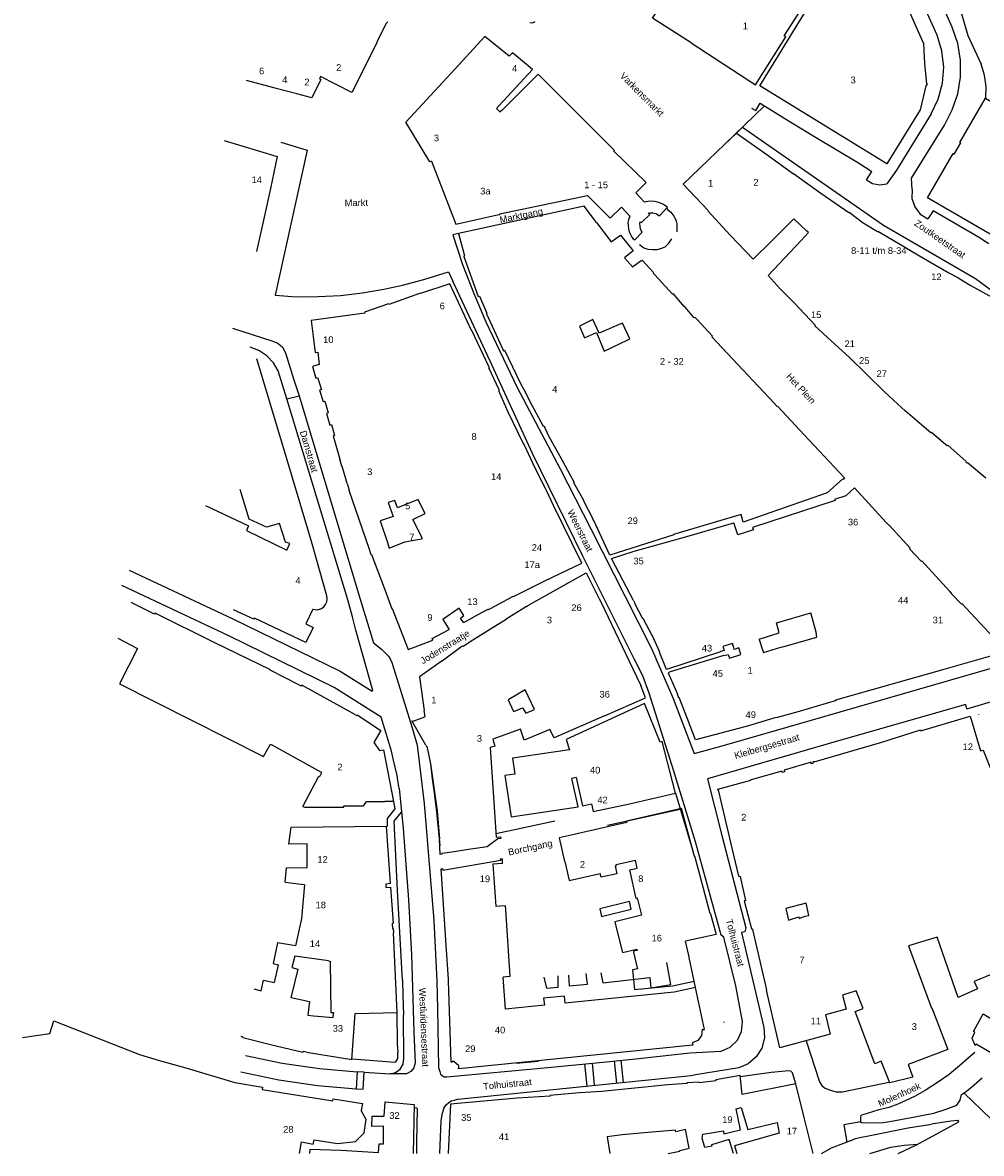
# Model space of a CAD drawing. Extents: x 158343 to 162498, y 431347 to 434500.
# Tile 1 of 248: x 158375 to 158590, y 433000 to 433254. Entities that reach past the tile are written whole.
import ezdxf

# ---------------------------------------------------------------- set-up
doc = ezdxf.new("R2010")
doc.units = 0
doc.header["$LTSCALE"] = 10
doc.header["$MEASUREMENT"] = 0
for name, color, linetype in [('44_plafonds', 8, 'CONTINUOUS'), ('47_binneninrichting', 8, 'CONTINUOUS'), ('HUISNUM', 7, 'CONTINUOUS'), ('STRNM', 7, 'CONTINUOUS')]:
    doc.layers.add(name, color=color, linetype=linetype)
doc.styles.add('Style-STANDARD', font='arial.ttf')

msp = doc.modelspace()

# ---------------------------------------------------------------- linework, layer by layer
at = {"layer": '44_plafonds', "flags": 128}
for points in [[(158525.05, 433249.89), (158516.33, 433255.46), (158521.18, 433262.75), (158521.24, 433262.71), (158523.13, 433265.59), (158523.06, 433265.63), (158543.62, 433298.13), (158552.01, 433292.75), (158549.91, 433289.47), (158550.33, 433289.21)], [(158561.45, 433274.38), (158565.51, 433276.27), (158577.3, 433249.72), (158577.55, 433245.22), (158577.99, 433240.67), (158578.14, 433240.56), (158577.85, 433240.22), (158576.52, 433234.82), (158569.04, 433222.67), (158540.52, 433240.24), (158550.93, 433257.18), (158550.27, 433257.62), (158556.8, 433267.71)], [(158525.05, 433249.89), (158539.5, 433240.47), (158546.33, 433251.23), (158545.96, 433251.47), (158556.55, 433267.87)], [(158456.78, 433254.6), (158456.64, 433254.33), (158456.55, 433254.36), (158454.39, 433250.12), (158454.44, 433250.08), (158448.73, 433238.71), (158441.71, 433242.35), (158441.45, 433241.81), (158441.78, 433241.61), (158439.79, 433237.53), (158436.36, 433238.44), (158436.36, 433238.48)], [(158481.85, 433235.77), (158489.36, 433243.86), (158484.89, 433247.66), (158484.14, 433246.89), (158478.68, 433251.32), (158471.06, 433243.08)], [(158466.66, 433223.27), (158466.27, 433223.12), (158460.88, 433232.06), (158471.06, 433243.08)], [(158466.66, 433223.27), (158472.15, 433209.09), (158481.13, 433211.14), (158482.06, 433211.3), (158482.04, 433211.41), (158501.75, 433215.52), (158506.86, 433210.42), (158509.36, 433212.91), (158511.24, 433210.86), (158510.99, 433210.08), (158510.85, 433209.46), (158510.89, 433208.8), (158510.98, 433208.04), (158511.14, 433207.35), (158511.4, 433206.78), (158511.71, 433206.17), (158512.03, 433205.78), (158512.4, 433205.6), (158514.07, 433207.31), (158513.83, 433207.69), (158513.65, 433208.07), (158513.55, 433208.55), (158513.54, 433209.35), (158513.61, 433209.65), (158513.9, 433209.43), (158515.73, 433211.29), (158515.41, 433211.55), (158515.73, 433211.64), (158516.04, 433211.65), (158516.43, 433211.63), (158517.08, 433211.49), (158517.29, 433211.4), (158517.59, 433211.22), (158517.96, 433210.98), (158519.72, 433212.88), (158519.16, 433213.3), (158518.67, 433213.61), (158518.17, 433213.85), (158517.5, 433214.06), (158516.88, 433214.22), (158515.75, 433214.24), (158515.34, 433214.22), (158514.56, 433214.02), (158512.63, 433216.15), (158514.92, 433218.43), (158507.64, 433225.53), (158507.75, 433225.71), (158490.62, 433242.83), (158482.6, 433234.84), (158482.22, 433234.53)], [(158425, 433241.51), (158431.44, 433239.79)], [(158431.44, 433239.79), (158436.36, 433238.48)], [(158481.85, 433235.77), (158481.26, 433235.14)], [(158481.26, 433235.14), (158482.06, 433234.4)], [(158532.66, 433227.1), (158541.57, 433235.69)], [(158603.82, 433230.14), (158597.45, 433219.16), (158602.68, 433216.13), (158596.04, 433204.68), (158578.23, 433215.01), (158584, 433224.97), (158584.22, 433224.84), (158585.68, 433227.36), (158585.46, 433227.49), (158591.24, 433237.44), (158603.82, 433230.14)], [(158482.06, 433234.4), (158482.22, 433234.53)], [(158420.08, 433227.89), (158431.99, 433224.32), (158430.43, 433217.14)], [(158528.82, 433212.07), (158528.77, 433212.12), (158528.85, 433212.18), (158523.23, 433218.11), (158532.66, 433227.1), (158532.64, 433227.12), (158535.23, 433229.59), (158541.81, 433224.89)], [(158541.81, 433224.89), (158548.09, 433220.39)], [(158563.73, 433209.34), (158560.56, 433211.72), (158560.5, 433211.65), (158554.23, 433215.99), (158548.09, 433220.39)], [(158430.43, 433217.14), (158428.87, 433209.98)], [(158503.76, 433209.45), (158500.97, 433213.16), (158472.71, 433207.02), (158474.06, 433202), (158473.9, 433201.92), (158473.93, 433201.83)], [(158428.87, 433209.98), (158427.35, 433202.97)], [(158533.79, 433206.63), (158528.82, 433212.07)], [(158543.11, 433205.24), (158548.15, 433210.3)], [(158551.04, 433207.55), (158548.15, 433210.3)], [(158503.76, 433209.45), (158507.07, 433205.14), (158509.14, 433206.64), (158511.99, 433203.09), (158510.07, 433201.48), (158511.88, 433199.52)], [(158549.79, 433205.45), (158551.42, 433207.18)], [(158551.42, 433207.18), (158551.04, 433207.55)], [(158573.45, 433203.68), (158573.05, 433203.91), (158567.04, 433207.43), (158566.98, 433207.33), (158563.73, 433209.34)], [(158539, 433201.25), (158533.86, 433206.55), (158533.79, 433206.63)], [(158539, 433201.25), (158543.11, 433205.24)], [(158542.34, 433197.57), (158549.79, 433205.45)], [(158573.45, 433203.68), (158578.2, 433200.95)], [(158473.93, 433201.83), (158477.14, 433192.84), (158477.43, 433192.89)], [(158511.88, 433199.52), (158513.82, 433200.88), (158513.86, 433200.84), (158514.03, 433201.01), (158516.61, 433198.21), (158516.54, 433198.08), (158516.9, 433197.69)], [(158578.2, 433200.95), (158583.02, 433198.17)], [(158520.89, 433193.36), (158516.9, 433197.69)], [(158542.34, 433197.57), (158545.07, 433194.56), (158545.14, 433194.48)], [(158583.02, 433198.17), (158584.83, 433197.13), (158587.8, 433195.33)], [(158479.58, 433177.09), (158475.7, 433185.19), (158475.68, 433185.18), (158470.81, 433195.66), (158464.18, 433193.51), (158464.17, 433193.56), (158457.1, 433190.99), (158457.01, 433191.17), (158451.61, 433189.32), (158451.69, 433189.04), (158439.6, 433187.44), (158440.51, 433180.19), (158441.09, 433180.27), (158441.38, 433177.49), (158439.92, 433177.09), (158440.69, 433174.47), (158441.07, 433174.58), (158441.91, 433171.86), (158441.52, 433171.76), (158442.32, 433169.15), (158442.7, 433169.25), (158443.43, 433166.63), (158443.04, 433166.52), (158443.78, 433163.86), (158444.16, 433163.98), (158444.84, 433161.52), (158444.55, 433161.43), (158446.04, 433156.24)], [(158548.19, 433191.39), (158545.14, 433194.48)], [(158587.8, 433195.33), (158594.13, 433191.82), (158594.04, 433191.71)], [(158477.43, 433192.89), (158479.11, 433189.08), (158478.96, 433189.05), (158479.04, 433188.88)], [(158523.51, 433190.58), (158520.98, 433193.47), (158520.89, 433193.36)], [(158526.34, 433187.68), (158525.93, 433188.11), (158525.7, 433187.99), (158523.67, 433190.4), (158523.51, 433190.58)], [(158556.54, 433182.83), (158552.88, 433186.23), (158552.98, 433186.31), (158548.19, 433191.39)], [(158479.04, 433188.88), (158481.2, 433184.17)], [(158508.35, 433186.32), (158504.36, 433184.53), (158502.98, 433187.61), (158499.93, 433186.12), (158501.05, 433183.51)], [(158509.59, 433186.84), (158508.35, 433186.32)], [(158511.24, 433183.29), (158509.59, 433186.84)], [(158529.73, 433183.75), (158529.87, 433183.91), (158526.34, 433187.68)], [(158481.2, 433184.17), (158482.83, 433180.61), (158483.05, 433180.74)], [(158501.05, 433183.51), (158503.78, 433184.7), (158505.49, 433180.5)], [(158505.49, 433180.5), (158510.78, 433183.07)], [(158510.78, 433183.07), (158511.24, 433183.29)], [(158543.73, 433168.8), (158536.66, 433176.35), (158529.73, 433183.75)], [(158568.54, 433171.33), (158560.6, 433179.18), (158556.54, 433182.83)], [(158483.05, 433180.74), (158486.71, 433173.21), (158487.47, 433171.75)], [(158435.38, 433152.01), (158427.36, 433178.78)], [(158481.88, 433171.84), (158479.59, 433176.73), (158479.74, 433176.77), (158479.58, 433177.09)], [(158483.63, 433167.49), (158481.79, 433171.55), (158481.97, 433171.66), (158481.88, 433171.84)], [(158487.47, 433171.75), (158489.3, 433168.23), (158489.67, 433167.55)], [(158572.45, 433167.75), (158568.54, 433171.33)], [(158487.47, 433159.54), (158487.39, 433159.7), (158487.32, 433159.69), (158483.94, 433166.8), (158483.63, 433167.49)], [(158489.67, 433167.55), (158491.81, 433163.6), (158491.97, 433163.69), (158492.17, 433163.23)], [(158543.73, 433168.8), (158544.41, 433168.06), (158544.47, 433168.1), (158551.54, 433160.59), (158559.55, 433151.98), (158559.25, 433151.66), (158559.17, 433151.8), (158555.66, 433148.62), (158536.78, 433142.05), (158536.26, 433143.74)], [(158575.29, 433165.26), (158573.15, 433167.1), (158572.45, 433167.75)], [(158578.5, 433162.49), (158575.29, 433165.26)], [(158492.17, 433163.23), (158493.06, 433161.28), (158493.32, 433160.81)], [(158582.31, 433159.44), (158579.06, 433162.18), (158578.95, 433162.1), (158578.5, 433162.49)], [(158492.28, 433149.63), (158490, 433154.2), (158489.96, 433154.18), (158487.47, 433159.54)], [(158493.32, 433160.81), (158496.16, 433155.65)], [(158591.28, 433151.91), (158587.15, 433155.39), (158587.11, 433155.31), (158586.8, 433155.59), (158586.91, 433155.72), (158582.8, 433159.36), (158582.62, 433159.18), (158582.31, 433159.44)], [(158447.73, 433150.71), (158446.59, 433154.67), (158446.49, 433154.65), (158446.04, 433156.24)], [(158496.16, 433155.65), (158498.73, 433150.98), (158498.56, 433150.94), (158498.87, 433150.41)], [(158439.8, 433137.13), (158439.08, 433139.68), (158435.38, 433152.01)], [(158434.13, 433135.7), (158434.81, 433137.25), (158433.84, 433137.53), (158432.49, 433141.74), (158429.59, 433140.89), (158425.67, 433142.71), (158423.62, 433149.38)], [(158447.73, 433150.71), (158448.14, 433149.25), (158448.08, 433149.2), (158452.63, 433135.95)], [(158494.6, 433144.68), (158492.52, 433149.14), (158492.28, 433149.63)], [(158498.87, 433150.41), (158500.82, 433146.97), (158500.79, 433146.96), (158502.91, 433142.78)], [(158561.79, 433149.75), (158559.81, 433147.95)], [(158566.51, 433144.6), (158561.79, 433149.75)], [(158463.66, 433147.14), (158459.04, 433145.28), (158458.42, 433146.88), (158456.96, 433146.45), (158458.08, 433143.32), (158455.16, 433142.34), (158456.74, 433137.48)], [(158456.74, 433137.48), (158457.16, 433136.18), (158460.7, 433137.59), (158464.4, 433138.26), (158464.63, 433138.38), (158462.47, 433142.62), (158465.28, 433143.98), (158464.52, 433145.43), (158463.66, 433147.14)], [(158559.81, 433147.95), (158557.3, 433147.16), (158557.4, 433146.88), (158538.81, 433140.81), (158539.06, 433140.3)], [(158415.88, 433145.77), (158425.53, 433141.21), (158425.04, 433140.14), (158434.13, 433135.7)], [(158496.34, 433141.2), (158494.76, 433144.44), (158494.72, 433144.42), (158494.6, 433144.68)], [(158536.26, 433143.74), (158521.1, 433139.24), (158521.18, 433139.16), (158506.75, 433134.6), (158503.14, 433142.39), (158503.12, 433142.38), (158502.91, 433142.78)], [(158568.91, 433141.98), (158566.51, 433144.6)], [(158498.27, 433137.24), (158496.34, 433141.2)], [(158524.08, 433138.83), (158534.64, 433141.86)], [(158535.53, 433139.15), (158534.64, 433141.86)], [(158568.91, 433141.98), (158569.54, 433141.3)], [(158569.54, 433141.3), (158569.57, 433141.34), (158574.33, 433136.22), (158574.14, 433136.05), (158576.83, 433133.21), (158576.92, 433133.3), (158583.2, 433126.41)], [(158512.09, 433124.4), (158509.77, 433128.8), (158507.15, 433133.85), (158512.21, 433135.51), (158524.08, 433138.83)], [(158539.06, 433140.3), (158535.53, 433139.15)], [(158443.1, 433125.44), (158439.8, 433137.13)], [(158452.63, 433135.95), (158453.04, 433134.74), (158453.17, 433134.78), (158456.23, 433126.67)], [(158484.8, 433125.22), (158485.09, 433125.38), (158485.12, 433125.29), (158492.18, 433128.8), (158500.44, 433132.8), (158498.27, 433137.24)], [(158488.05, 433123.04), (158488.51, 433123.33), (158488.48, 433123.37), (158501.44, 433130.61), (158504.38, 433124.76)], [(158456.23, 433126.67), (158457.78, 433122.56), (158457.83, 433122.58), (158461.43, 433113.35), (158467, 433115.48), (158466.83, 433115.88), (158470.61, 433117.85)], [(158583.2, 433126.41), (158583.62, 433125.94), (158585.82, 433123.61), (158585.93, 433123.76), (158594.05, 433114.98), (158593.39, 433112.22), (158581.83, 433108.92)], [(158436.8, 433105.4), (158430.36, 433108.7), (158430.43, 433108.83), (158417.77, 433114.95), (158404.52, 433121.59), (158404.38, 433121.33), (158399.14, 433123.95)], [(158442.45, 433122.98), (158442.87, 433123.5), (158443.13, 433124.12)], [(158443.13, 433124.12), (158443.2, 433124.78), (158443.1, 433125.44)], [(158479.93, 433122.62), (158484.8, 433125.22)], [(158504.38, 433124.76), (158504.78, 433123.97), (158511.12, 433110.79)], [(158512.09, 433124.4), (158512.39, 433123.83), (158512.33, 433123.79), (158514.08, 433120.34), (158514.17, 433120.46), (158516.21, 433116.58), (158516.26, 433116.59), (158516.3, 433116.5)], [(158439.96, 433122.48), (158438.39, 433119.14), (158440.06, 433118.34), (158438.43, 433114.96), (158426.9, 433120.45), (158426.74, 433120.21), (158422.18, 433122.32)], [(158439.96, 433122.48), (158440.51, 433122.35), (158441.06, 433122.34)], [(158441.06, 433122.34), (158441.17, 433122.36), (158441.28, 433122.38)], [(158441.28, 433122.38), (158441.91, 433122.6), (158442.45, 433122.98)], [(158473.83, 433119.45), (158473.19, 433120.47), (158473.95, 433121.01), (158472.92, 433122.7), (158469.2, 433120.11), (158470.61, 433117.85)], [(158473.83, 433119.45), (158475.87, 433120.52), (158475.85, 433120.57)], [(158475.85, 433120.57), (158479.38, 433122.46), (158479.47, 433122.37), (158479.93, 433122.62)], [(158488.05, 433123.04), (158483.44, 433120.21)], [(158544.24, 433119.37), (158551.99, 433121.65)], [(158553.14, 433117.26), (158551.99, 433121.65)], [(158475.97, 433115.55), (158479.96, 433118.02)], [(158479.95, 433118.06), (158483.44, 433120.21)], [(158479.96, 433118.02), (158479.95, 433118.06)], [(158540.31, 433115.73), (158544.84, 433117.12), (158544.24, 433119.37)], [(158396.13, 433115.92), (158400.59, 433113.64), (158396.54, 433105.62), (158428.87, 433089.28), (158430.44, 433092.11), (158430.88, 433091.86)], [(158473.21, 433113.89), (158473.66, 433114.22), (158473.75, 433114.1), (158475.97, 433115.55)], [(158516.3, 433116.5), (158517.85, 433113.01), (158517.84, 433113.01), (158517.93, 433112.79)], [(158540.31, 433115.73), (158540.33, 433115.66)], [(158540.33, 433115.66), (158541.04, 433113.55)], [(158545.64, 433114.02), (158553.34, 433116.18)], [(158553.34, 433116.18), (158553.14, 433117.26)], [(158469.09, 433110.86), (158473.21, 433113.89)], [(158532.46, 433113.18), (158531.63, 433112.9), (158531.63, 433112.89), (158519.49, 433108.91), (158517.93, 433112.79)], [(158534.62, 433113.81), (158534.34, 433114.74), (158532.2, 433114.05), (158532.46, 433113.18)], [(158533.4, 433112.24), (158533.67, 433111.47), (158536.24, 433112.23), (158535.8, 433113.73), (158534.73, 433113.42), (158534.62, 433113.81)], [(158541.04, 433113.55), (158541.33, 433112.69), (158545.19, 433113.88)], [(158545.19, 433113.88), (158545.64, 433114.02)], [(158469.09, 433110.86), (158463.95, 433107.21), (158465.01, 433099.66), (158464.98, 433099.64), (158465.16, 433098.24)], [(158511.12, 433110.79), (158513.71, 433105.31)], [(158532.39, 433112), (158520.3, 433108.38), (158520.36, 433108.33), (158519.85, 433108.12), (158521.95, 433103.3)], [(158532.39, 433112), (158533.4, 433112.24)], [(158581.83, 433108.92), (158557.53, 433102.01), (158557.57, 433101.84), (158557.43, 433101.8)], [(158449.58, 433098.7), (158437.54, 433105.37), (158437.36, 433105.11), (158436.8, 433105.4)], [(158505.59, 433098.45), (158514.82, 433102.5), (158513.71, 433105.31)], [(158489.83, 433099.88), (158487.73, 433104.33), (158484.02, 433102.13)], [(158524.22, 433097.75), (158522.38, 433102.55), (158522.29, 433102.51), (158521.95, 433103.3)], [(158484.02, 433102.13), (158483.88, 433102.05), (158485.11, 433099.41), (158485.54, 433099.59)], [(158485.54, 433099.59), (158487.16, 433100.29), (158487.86, 433099.04), (158489.83, 433099.88)], [(158518.1, 433092.56), (158514.54, 433101.23), (158496.96, 433093.1), (158497.71, 433090.83)], [(158557.43, 433101.8), (158549.3, 433099.45)], [(158449.58, 433098.7), (158449.85, 433098.54), (158449.96, 433098.67), (158455.26, 433095.12), (158453.69, 433092.49), (158454.96, 433090.66), (158455.84, 433090.83), (158458.13, 433079.2), (158456.14, 433079.2)], [(158465.36, 433091.86), (158462.25, 433097.33), (158462.51, 433097.22), (158465.16, 433098.24)], [(158505.59, 433098.45), (158494.24, 433093.47), (158493.27, 433095.36)], [(158537.11, 433095.96), (158526.01, 433093.07), (158524.22, 433097.75)], [(158543.67, 433097.95), (158537.97, 433096.2), (158537.98, 433096.19), (158537.11, 433095.96)], [(158549.3, 433099.45), (158544.17, 433097.97), (158544.16, 433098.1), (158543.67, 433097.95)], [(158552.7, 433088.12), (158567.92, 433092.54), (158576.59, 433095.34), (158576.67, 433095.06), (158587.77, 433098.37), (158590.1, 433090.6), (158590.74, 433090.76), (158604.05, 433057.34), (158593.79, 433053.11), (158597.21, 433044.37), (158595.04, 433041.28), (158588.72, 433038.69), (158589.43, 433037.03), (158585.09, 433035.08), (158580.37, 433048.65), (158573.9, 433046.71)], [(158486.66, 433095.48), (158480.45, 433093.23)], [(158493.27, 433095.36), (158487.49, 433092.98), (158486.66, 433095.48)], [(158480.45, 433093.23), (158480.94, 433091.64), (158479.86, 433091.34)], [(158499.18, 433084.55), (158500.64, 433078.23), (158502.62, 433078.69), (158503.01, 433076.9), (158511.17, 433078.69), (158511.18, 433078.64), (158521.55, 433081.02), (158518.5, 433092.65), (158518.1, 433092.56)], [(158430.88, 433091.86), (158441.84, 433085.77)], [(158465.36, 433091.86), (158465.53, 433091.56), (158465.6, 433091.6), (158466.44, 433087.68)], [(158479.86, 433091.34), (158480.75, 433077.93)], [(158497.71, 433090.83), (158484.88, 433088.92), (158485.41, 433085.34), (158483.17, 433085.02), (158484.55, 433075.74), (158499.65, 433077.99), (158498.2, 433084.34)], [(158466.44, 433087.68), (158467.96, 433077.11)], [(158552.7, 433088.12), (158552.52, 433088.07), (158552.43, 433087.98), (158552.49, 433087.78), (158552.05, 433087.68), (158552, 433088.01), (158545.96, 433086.21), (158546.05, 433085.84)], [(158437.7, 433078.09), (158441.36, 433084.85), (158441.5, 433084.77), (158441.61, 433084.98), (158442.01, 433085.68), (158441.84, 433085.77)], [(158546.05, 433085.84), (158545.51, 433085.7), (158545.45, 433086.01), (158539.04, 433084.2)], [(158499.18, 433084.55), (158498.2, 433084.34)], [(158539.04, 433084.2), (158538.35, 433084), (158538.38, 433083.91), (158530.95, 433081.88), (158530.97, 433081.8), (158531.12, 433081.78), (158534.21, 433068.71)], [(158437.7, 433078.09), (158438.1, 433077.89), (158446.99, 433077.94), (158446.98, 433078.18), (158451.39, 433078.21), (158451.48, 433078.25), (158452.05, 433079.18), (158456.14, 433079.2)], [(158480.75, 433077.93), (158481.19, 433071.17), (158482.18, 433071.24), (158482.22, 433070.82)], [(158527.45, 433061.01), (158525.87, 433066.86), (158525.79, 433066.84), (158522.89, 433077.58), (158510.55, 433074.79), (158510.62, 433074.46)], [(158467.96, 433077.11), (158467.97, 433077.06), (158468.43, 433070.67)], [(158433.8, 433061.02), (158433.78, 433061.03), (158434.06, 433064.25), (158438.72, 433064.33), (158438.69, 433069.64), (158434.61, 433069.57), (158435.08, 433073.4), (158435.17, 433073.4)], [(158435.17, 433073.4), (158456.5, 433073.63)], [(158456.5, 433073.63), (158457.35, 433060.72), (158456.39, 433060.59), (158456.41, 433059.83)], [(158506.23, 433073.47), (158498.76, 433071.79), (158498.77, 433071.75), (158495.39, 433070.98), (158496.58, 433065.67), (158496.63, 433065.68), (158497.6, 433061.39), (158504.61, 433062.96)], [(158510.62, 433074.46), (158506.23, 433073.47)], [(158468.65, 433067.29), (158468.43, 433070.67)], [(158481.26, 433070.53), (158479.16, 433068.98), (158478.15, 433068.83)], [(158482.22, 433070.82), (158481.57, 433070.77), (158481.26, 433070.53)], [(158470.2, 433067.65), (158468.96, 433067.46), (158468.97, 433067.31), (158468.65, 433067.29)], [(158471.8, 433067.89), (158470.2, 433067.65)], [(158474.98, 433068.36), (158471.8, 433067.89)], [(158478.15, 433068.83), (158474.98, 433068.36)], [(158534.21, 433068.71), (158535.72, 433062.36), (158536.07, 433062.32), (158537.27, 433056.94), (158536.99, 433056.84), (158538.62, 433050.51), (158538.81, 433050.55), (158538.85, 433050.35)], [(158468.87, 433064), (158469.18, 433064.03), (158469.19, 433063.72), (158482.22, 433065.97), (158482.2, 433066.28), (158482.52, 433066.3)], [(158482.52, 433066.3), (158482.59, 433065.2), (158480.49, 433065.06), (158481.12, 433055.61), (158483.21, 433055.75), (158483.28, 433054.8)], [(158507.95, 433064.73), (158508.37, 433062.9), (158504.79, 433062.14), (158504.61, 433062.96)], [(158507.95, 433064.73), (158508.23, 433064.8), (158508.19, 433064.99), (158512.51, 433065.96)], [(158513.02, 433057.19), (158512.97, 433057.43), (158512.69, 433057.36), (158511.26, 433063.78), (158512.91, 433064.15), (158512.51, 433065.96)], [(158469.54, 433053.77), (158468.87, 433064)], [(158433.8, 433061.02), (158437.95, 433060.48)], [(158437.95, 433060.48), (158438.1, 433060.46), (158437.43, 433052.82), (158437.36, 433052.5)], [(158456.41, 433059.83), (158457.42, 433059.93), (158458.02, 433051.77), (158457.84, 433051.75), (158457.9, 433050.64), (158458, 433050.64), (158458.04, 433050.64), (158458.09, 433049.6)], [(158528.51, 433057.03), (158527.54, 433060.71), (158527.45, 433061.01)], [(158513.02, 433057.19), (158513.91, 433053.64)], [(158529.4, 433053.91), (158529.38, 433053.99), (158529.33, 433053.98), (158528.51, 433057.03)], [(158483.28, 433054.8), (158484.28, 433039.78), (158482.81, 433039.68)], [(158504.48, 433055.04), (158504.89, 433053.33), (158511.59, 433054.93), (158511.18, 433056.65), (158504.48, 433055.04)], [(158551.49, 433053.53), (158550.89, 433056.33), (158546.32, 433055.09)], [(158546.32, 433055.09), (158546.93, 433052.49)], [(158437.36, 433052.5), (158436.08, 433046.71)], [(158470.5, 433038.86), (158470.49, 433039.2), (158469.99, 433046.84), (158469.54, 433053.77)], [(158513.91, 433053.64), (158507.86, 433052.12), (158508.77, 433048.46)], [(158529.4, 433053.91), (158530.68, 433049.22), (158523.77, 433047.77)], [(158546.93, 433052.49), (158549.24, 433053.24), (158549.35, 433052.89), (158550.7, 433053.39), (158551.49, 433053.53)], [(158449.54, 433031.5), (158458.97, 433031.71), (158458.09, 433049.6)], [(158538.85, 433050.35), (158541.76, 433037.79), (158541.74, 433037.79), (158541.98, 433036.76)], [(158436.08, 433046.71), (158432.03, 433047.4), (158431.09, 433042.72), (158432.21, 433042.41)], [(158508.77, 433048.46), (158509.6, 433045.18), (158512.81, 433045.98), (158512.89, 433045.66), (158512.07, 433045.47), (158512.12, 433045.28)], [(158524.57, 433044.24), (158523.77, 433047.77)], [(158443.53, 433043.32), (158435.91, 433044.36), (158435.26, 433041.79), (158436.61, 433041.43), (158435.08, 433035.3)], [(158512.9, 433041.74), (158512.95, 433041.55), (158511.87, 433041.33), (158512.33, 433036.89), (158520.83, 433037.68), (158525.73, 433038.74), (158524.61, 433044.06), (158524.57, 433044.24)], [(158512.12, 433045.28), (158512.9, 433041.74)], [(158573.9, 433046.71), (158579.11, 433032.71), (158579.14, 433032.72), (158582.73, 433023.38), (158573.82, 433020.01), (158574.91, 433017.18), (158569.69, 433015.87), (158567.79, 433020.77), (158566.33, 433020.12), (158561.93, 433031.93), (158563.72, 433032.62), (158562.19, 433036.58), (158559.06, 433035.59), (158559.92, 433032.43), (158555.29, 433031.2), (158556.33, 433026.81), (158552.16, 433025.68), (158552.15, 433025.71), (158544.97, 433023.72), (158541.98, 433036.76)], [(158432.21, 433042.41), (158431.28, 433038.47)], [(158443.53, 433043.32), (158443.88, 433043.27), (158444.06, 433031.72), (158444.65, 433031.71), (158444.64, 433031.56)], [(158527.49, 433027.9), (158527.73, 433027.84), (158528.04, 433027.91), (158526.05, 433037.29), (158521.22, 433036.27), (158496.71, 433033.83), (158496.56, 433035.41), (158491.88, 433034.94), (158492.04, 433033.35), (158483.29, 433032.46), (158482.81, 433039.68)], [(158426.69, 433037.03), (158428.39, 433036.55), (158428.88, 433038.99), (158431.28, 433038.47)], [(158525.25, 433024.85), (158525.39, 433024.63), (158525.4, 433024.32), (158472.73, 433019.05), (158472.71, 433019.25), (158472.82, 433019.27), (158472.78, 433019.69), (158471.72, 433020.66), (158471.29, 433020.64), (158471.29, 433020.53), (158471.08, 433020.53), (158470.5, 433038.86)], [(158435.08, 433035.3), (158435.03, 433035.11), (158435.14, 433035.09)], [(158435.14, 433035.09), (158439.27, 433034.14), (158438.83, 433031.07), (158440.14, 433030.97)], [(158438.55, 433022.78), (158448.76, 433021.14), (158449.54, 433031.5)], [(158440.14, 433030.97), (158444.54, 433030.61), (158444.64, 433031.56)], [(158374.73, 433026.11), (158380.84, 433027), (158381.74, 433029.84), (158401.04, 433022.23), (158405.19, 433020.94), (158411.4, 433019.28), (158422.42, 433015.97), (158428.65, 433014.9), (158428.56, 433014.38), (158444.46, 433011.79), (158444.55, 433012.3), (158451.16, 433011.19), (158450.88, 433009.63)], [(158599.03, 433024.31), (158596.63, 433020.17), (158589.12, 433024.61), (158588.88, 433024.25), (158588.21, 433025.89), (158588.83, 433027.24), (158588.51, 433027.43), (158590.73, 433031.37), (158596.96, 433027.61), (158596.08, 433026.15), (158599.03, 433024.31)], [(158527.49, 433027.9), (158527.39, 433026.5), (158526.56, 433025.37), (158525.26, 433024.85)], [(158430.49, 433024.46), (158424.23, 433025.99), (158424.33, 433026.14), (158423.86, 433026.28)], [(158438.55, 433022.78), (158437.78, 433022.91), (158437.72, 433022.7), (158430.49, 433024.46)], [(158552.46, 433000), (158550.35, 433008.38), (158548.58, 433015.65), (158536.49, 433013.25), (158536.06, 433017.51), (158530.6, 433016.53), (158530.63, 433016.34), (158526.93, 433015.86), (158526.88, 433016.04), (158524.05, 433015.85), (158524.05, 433015.72), (158519.77, 433015.4), (158504.97, 433013.93), (158499.96, 433013.65), (158493.3, 433013.06), (158493.32, 433012.9), (158485.95, 433012.45), (158470.92, 433011.04), (158470.44, 433000)], [(158439.33, 433000), (158439.36, 433000.92), (158446.35, 433000.7), (158454.75, 433000.23), (158454.93, 433002.16), (158455.88, 433002.17), (158455.9, 433006.13), (158453.26, 433006.07), (158453.36, 433008.34), (158456.04, 433008.39), (158456.22, 433011.61), (158462.75, 433010.99), (158462.57, 433000)], [(158449.65, 433002.76), (158451.52, 433004.64), (158452, 433007.64), (158450.88, 433009.63)], [(158534.6, 433000), (158533.63, 433003.12), (158529.63, 433001.96), (158529.7, 433001.66), (158528.14, 433001.33), (158527.52, 433003.42), (158527.64, 433004.29), (158532.32, 433005.04), (158532.43, 433004.41), (158536.13, 433005.31), (158535.16, 433010.05), (158536.33, 433010.33), (158537.82, 433005.37), (158544.4, 433006.94), (158544.85, 433004.53), (158534.82, 433001.73), (158535.32, 433000)], [(158522.5, 433000.48), (158522.5, 433000.68), (158524.61, 433001.19), (158523.76, 433005.34), (158521.59, 433004.85), (158521.51, 433005.24), (158513.68, 433004.58), (158509.51, 433004.16), (158506.19, 433003.75), (158506.74, 433000)], [(158437.01, 433000), (158437.46, 433002.59), (158440.09, 433002.11)], [(158440.09, 433002.11), (158440.3, 433003.07), (158445.53, 433002.22), (158449.63, 433002.65), (158449.65, 433002.76)], [(158519.89, 433000), (158522.5, 433000.48)]]:
    msp.add_lwpolyline(points, dxfattribs=at)
at = {"layer": '47_binneninrichting', "flags": 128}
for points in [[(158583.76, 433253.41), (158535.47, 433362.48)], [(158580.38, 433251.62), (158567.91, 433279.25), (158555.1, 433308.82)], [(158584.14, 433257.53), (158585.39, 433258.03), (158587.25, 433251.51)], [(158488.77, 433254.46), (158489.41, 433254.42), (158489.98, 433254.72)], [(158581.99, 433231.4), (158583.77, 433234.78), (158584.99, 433238.41), (158585.61, 433242.18), (158585.6, 433246.01), (158584.99, 433249.78), (158583.76, 433253.41)], [(158579.01, 433233.94), (158580.6, 433237.25), (158581.55, 433240.79), (158581.84, 433244.45), (158581.44, 433248.1), (158580.38, 433251.62)], [(158587.25, 433251.51), (158590.28, 433245.1)], [(158591.28, 433237.46), (158591.35, 433240.05), (158591.01, 433242.62), (158590.28, 433245.1)], [(158538.63, 433235.2), (158539.56, 433234.63), (158540.57, 433236.3), (158546.14, 433232.9), (158553.03, 433228.68), (158562.69, 433222.87), (158565.67, 433220.96)], [(158579.01, 433233.94), (158571.25, 433221.26)], [(158535.23, 433229.59), (158536.61, 433230.91), (158568.3, 433208.9), (158588.95, 433196.83), (158596.66, 433191.27)], [(158574.63, 433219.44), (158581.99, 433231.4)], [(158432.76, 433227.54), (158438.7, 433225.74), (158431.54, 433193.09), (158436.29, 433192.75), (158441.22, 433192.79), (158446.2, 433193.01), (158451.14, 433193.61), (158455.95, 433194.43), (158460.16, 433195.33), (158464.94, 433196.63), (158468.06, 433197.58), (158470.51, 433198.36), (158471.46, 433196.27)], [(158564.44, 433219.07), (158565.67, 433220.96)], [(158571.25, 433221.26), (158569.05, 433218.13)], [(158564.45, 433219.08), (158565.85, 433218.27), (158567.44, 433217.95), (158569.05, 433218.13)], [(158574.76, 433216.91), (158574.63, 433219.44)], [(158574.76, 433216.91), (158574.7, 433214.88), (158575.32, 433212.96), (158576.56, 433211.35), (158578.27, 433210.27)], [(158519.43, 433212.73), (158519.84, 433212.34), (158520.46, 433211.76), (158521.16, 433210.86), (158521.54, 433210.18), (158521.68, 433209.77), (158521.81, 433209.13), (158521.84, 433208.48), (158521.86, 433208.28), (158521.85, 433207.34)], [(158579.43, 433212.11), (158578.27, 433210.27)], [(158592.02, 433204.66), (158591.18, 433205.18), (158589.64, 433206.14), (158579.43, 433212.11)], [(158472.71, 433207.02), (158471.43, 433206.7), (158473.67, 433199.98)], [(158513.46, 433204.52), (158514.41, 433203.73), (158515.33, 433203.45), (158516.44, 433203.37), (158517.39, 433203.4), (158518.24, 433203.58), (158519.18, 433203.98), (158520.03, 433204.79), (158520.74, 433205.78)], [(158473.67, 433199.98), (158476.16, 433193.51), (158478.9, 433187.15)], [(158512.28, 433111.15), (158500.7, 433134.38), (158489.41, 433157.5), (158479.89, 433178.24), (158471.46, 433196.27)], [(158478.9, 433187.15), (158485.9, 433172.34), (158495.59, 433154.07), (158502.53, 433140.51), (158510.18, 433125.33), (158516.12, 433113.62), (158520.99, 433102.38), (158525.39, 433090.92), (158525.73, 433089.97), (158532.01, 433091.69), (158551.78, 433097.38), (158593.36, 433109.41)], [(158421.94, 433185.68), (158430.78, 433182.85)], [(158430.78, 433182.85), (158432.1, 433182.32), (158433.16, 433181.38), (158433.85, 433180.15)], [(158432.22, 433176.08), (158431.12, 433177.92), (158429.65, 433179.47), (158427.87, 433180.66), (158425.87, 433181.43)], [(158433.85, 433180.15), (158435.75, 433174.06), (158436.88, 433170.44)], [(158434.15, 433169.75), (158432.22, 433176.08)], [(158398.68, 433131.25), (158421.97, 433120.25), (158446.1, 433108.5), (158453.29, 433103.98), (158453.48, 433104.12), (158449.66, 433117.77), (158448.93, 433120.71), (158447.82, 433124.59), (158434.15, 433169.75), (158436.88, 433170.44), (158450.12, 433126.45)], [(158457.69, 433090.47), (158457, 433092.76), (158456.21, 433095.48), (158455.32, 433098.18), (158444.79, 433104.84), (158421.08, 433116.45), (158397.01, 433127.79)], [(158450.12, 433126.45), (158453.61, 433114.91)], [(158453.61, 433114.91), (158455.39, 433113.49), (158456.97, 433111.85)], [(158456.97, 433111.85), (158457.34, 433111.28), (158457.76, 433110.43), (158458.84, 433106.86), (158462.32, 433095.79)], [(158515.63, 433103.55), (158514.2, 433107.46), (158512.28, 433111.15)], [(158532.39, 433048.67), (158531.79, 433049.14), (158526.06, 433070.09), (158521.14, 433086), (158515.63, 433103.55)], [(158587.07, 433100.05), (158589.62, 433100.81), (158599.63, 433103.8)], [(158587.07, 433100.05), (158586.79, 433101.03), (158558.21, 433092.84), (158528.69, 433084.3), (158531.91, 433071.84), (158537.35, 433050.77), (158537.12, 433049.88)], [(158589.67, 433098.8), (158589.67, 433098.78)], [(158462.32, 433095.79), (158463.45, 433091.84)], [(158459.37, 433082.15), (158459.31, 433082.51), (158458.91, 433085.01), (158458.14, 433088.51), (158457.69, 433090.47)], [(158463.45, 433091.84), (158465.05, 433078.71), (158467.17, 433052.44), (158467.84, 433038.73)], [(158466.44, 433087.68), (158466.85, 433084.25), (158467.22, 433081.66), (158467.76, 433076.82), (158468.53, 433069.27)], [(158459.37, 433082.15), (158460.33, 433073.12), (158461.49, 433057.02), (158462.18, 433044.68), (158462.71, 433027.33), (158462.99, 433020.35)], [(158521.55, 433081.02), (158525.41, 433068.11)], [(158458.13, 433079.2), (158458.45, 433077.5), (158456.71, 433075.38), (158456.7, 433073.54)], [(158506.26, 433073.84), (158522.6, 433077.49)], [(158458.24, 433074.76), (158459.95, 433076.75)], [(158460.14, 433038.96), (158458.99, 433059.16), (158458.24, 433074.76)], [(158485.68, 433072.95), (158494.4, 433074.81)], [(158481.14, 433071.97), (158485.68, 433072.95)], [(158537.12, 433049.88), (158536.4, 433049.74), (158541.42, 433028.31)], [(158536.56, 433029.64), (158535.09, 433037.73), (158532.39, 433048.67)], [(158504.71, 433040.65), (158505.22, 433038.37), (158515.77, 433039.6), (158515.97, 433037.26), (158520.49, 433038.01), (158519.61, 433042.98)], [(158491.9, 433039.65), (158492.51, 433037.14), (158495.17, 433037.39), (158495.13, 433039.92)], [(158497.45, 433040.07), (158497.61, 433037.7), (158501.75, 433038.07), (158501.46, 433040.46)], [(158460.14, 433038.96), (158460.24, 433035.48), (158460.37, 433031.09)], [(158467.84, 433038.73), (158468.02, 433032.52), (158468.24, 433019.32), (158468.53, 433018.45), (158468.7, 433017.86), (158469.06, 433017.51), (158469.49, 433017.26), (158470.1, 433017.21), (158492.83, 433019.31)], [(158526.05, 433037.29), (158525.73, 433038.74)], [(158458.85, 433031.69), (158458.98, 433024.63), (158459.07, 433022.81)], [(158460.48, 433021.33), (158460.37, 433031.09)], [(158531.83, 433023.02), (158533.85, 433023.9), (158535.44, 433025.44), (158536.38, 433027.44), (158536.56, 433029.64)], [(158532.5, 433029.5), (158532.33, 433029.47)], [(158541.42, 433028.31), (158541.52, 433025.97), (158540.92, 433023.7), (158539.68, 433021.71), (158537.9, 433020.18), (158535.74, 433019.24)], [(158550.89, 433025.36), (158553.9, 433016.12), (158554.43, 433015.27), (158555.05, 433014.78), (158555.93, 433014.38), (158556.8, 433014.07), (158557.64, 433013.88), (158558.33, 433013.85), (158559.05, 433013.82), (158569.48, 433016.01)], [(158424.81, 433022.02), (158433.11, 433020.3), (158441.49, 433019.09), (158449.93, 433018.37)], [(158448.87, 433021.24), (158458.43, 433020.54), (158458.69, 433020.78), (158458.86, 433020.97), (158459.11, 433021.36), (158459.07, 433022.81)], [(158457.28, 433017.91), (158458.55, 433018.18), (158459.61, 433018.93), (158460.29, 433020.04), (158460.48, 433021.33)], [(158492.83, 433019.31), (158506.05, 433020.57), (158513.29, 433021.37), (158524.77, 433022.59)], [(158524.77, 433022.59), (158531.83, 433023.02)], [(158588.81, 433022.72), (158587.32, 433021.4), (158585.5, 433019.78), (158583.04, 433017.78), (158580.64, 433016.1), (158577.92, 433014.3), (158575.43, 433012.89), (158573.19, 433011.86), (158571.51, 433011.06), (158569.48, 433010.35), (158567.25, 433009.78)], [(158462.99, 433020.35), (158462.73, 433019.27), (158462.03, 433018.41), (158461.03, 433017.93)], [(158485.72, 433020.31), (158490.73, 433020.77)], [(158501.08, 433020.14), (158501.59, 433015.15)], [(158502.77, 433020.31), (158503.28, 433015.32)], [(158507.75, 433020.81), (158508.26, 433015.83)], [(158509.24, 433020.96), (158509.75, 433015.98)], [(158535.74, 433019.24), (158525.59, 433017.61)], [(158423.79, 433018.34), (158432.37, 433016.57), (158441.03, 433015.3), (158449.76, 433014.54)], [(158449.93, 433018.37), (158449.76, 433014.54)], [(158451.49, 433018.3), (158449.93, 433018.37)], [(158449.93, 433018.37), (158449.93, 433018.27)], [(158449.93, 433018.27), (158449.93, 433018.37)], [(158451.31, 433014.47), (158451.49, 433018.3)], [(158451.49, 433018.3), (158457.28, 433017.91)], [(158461.03, 433017.93), (158457.28, 433017.91)], [(158469.45, 433010.14), (158470.01, 433010.97), (158470.53, 433011.44), (158471.12, 433011.8), (158471.73, 433012.01), (158472.6, 433012.19), (158525.02, 433017.54), (158525.59, 433017.61)], [(158546.98, 433018.6), (158543.01, 433018.23), (158536.09, 433017.23)], [(158547.86, 433018.14), (158547.5, 433018.53), (158546.98, 433018.6)], [(158548.58, 433015.65), (158547.86, 433018.14)], [(158588.07, 433014.91), (158590.48, 433016.98)], [(158449.76, 433014.54), (158451.31, 433014.47)], [(158585.86, 433013.28), (158586.67, 433013.74), (158588.07, 433014.91)], [(158584.77, 433010.88), (158585.55, 433011.97), (158585.86, 433013.28)], [(158586.42, 433013.57), (158592.33, 433007.85), (158594.25, 433009.86)], [(158462.74, 433010.33), (158463.4, 433010.26)], [(158463.4, 433010.26), (158463.41, 433009.99), (158463.29, 433002.57), (158463.26, 433000)], [(158469.45, 433010.14), (158468.96, 433008.77), (158468.74, 433007.33)], [(158563.39, 433008.6), (158563.17, 433008.43), (158563.1, 433008.16)], [(158567.25, 433009.78), (158564.38, 433008.92), (158563.39, 433008.6)], [(158570.09, 433007.25), (158575.35, 433008.19), (158579.58, 433009.07)], [(158579.58, 433009.07), (158582.2, 433009.88), (158584.77, 433010.88)], [(158468.74, 433007.33), (158468.48, 433000)], [(158554.37, 433000), (158556.63, 433001.22), (158559.36, 433002.31), (158560.29, 433002.68), (158561.18, 433003), (158562.01, 433003.33), (158562.97, 433003.6), (158565.32, 433004), (158573.83, 433005.78), (158579.09, 433006.61)], [(158563.2, 433007.11), (158559.37, 433006.45), (158560.04, 433002.51)], [(158563.1, 433008.16), (158563.16, 433007.23)], [(158563.16, 433007.23), (158563.23, 433007.05), (158563.38, 433006.94)], [(158563.38, 433006.94), (158566.45, 433006.84)], [(158566.45, 433006.84), (158568.28, 433006.98), (158570.09, 433007.25)], [(158584.99, 433007.4), (158583.41, 433007.28), (158579.09, 433006.61)], [(158579.44, 433003.98), (158585.07, 433007)], [(158585.07, 433007), (158585.21, 433007.23), (158584.99, 433007.4)], [(158571.58, 433000), (158575.58, 433001.86), (158579.44, 433003.98)], [(158565.22, 433000), (158569.92, 433001.38)], [(158569.92, 433001.38), (158572.93, 433001.82), (158575.97, 433002.06)]]:
    msp.add_lwpolyline(points, dxfattribs=at)

# ---------------------------------------------------------------- texts
at = {"layer": 'HUISNUM', "style": 'Style-STANDARD'}
for s, p in [('1', (158536.66, 433252.93)), ('6', (158427.89, 433242.8)), ('2', (158445.23, 433243.58)), ('4', (158484.78, 433243.4)), ('4', (158433.11, 433240.85)), ('2', (158438.07, 433240.33)), ('3', (158560.89, 433240.79)), ('3', (158467.2, 433227.75)), ('14', (158426.21, 433218.33)), ('3a', (158477.62, 433215.78)), ('1 - 15', (158501, 433217.19)), ('1', (158528.84, 433217.55)), ('2', (158539.04, 433217.77)), ('8-11 t/m 8-34', (158561.01, 433202.39)), ('12', (158579.03, 433196.49)), ('6', (158468.5, 433189.95)), ('15', (158551.99, 433187.97)), ('10', (158442.3, 433182.35)), ('21', (158559.53, 433181.42)), ('25', (158562.81, 433177.65)), ('2 - 32', (158518.03, 433177.45)), ('27', (158566.74, 433174.7)), ('4', (158493.8, 433171.18)), ('8', (158475.66, 433160.56)), ('3', (158452.21, 433152.63)), ('14', (158480.06, 433151.53)), ('5', (158460.73, 433144.91)), ('29', (158510.74, 433141.6)), ('36', (158560.29, 433141.3)), ('7', (158461.68, 433137.97)), ('24', (158489.2, 433135.57)), ('35', (158512.07, 433132.54)), ('17a', (158487.55, 433131.72)), ('4', (158436.08, 433128.16)), ('13', (158474.71, 433123.39)), ('26', (158498.11, 433122.03)), ('44', (158571.56, 433123.71)), ('9', (158465.75, 433119.83)), ('3', (158492.59, 433119.27)), ('31', (158579.35, 433119.27)), ('43', (158527.45, 433112.93)), ('45', (158529.87, 433107.25)), ('1', (158537.74, 433107.94)), ('1', (158466.62, 433101.26)), ('36', (158504.44, 433102.57)), ('49', (158537.29, 433097.96)), ('3', (158476.87, 433092.64)), ('12', (158586.1, 433090.74)), ('2', (158445.52, 433086.18)), ('40', (158502.3, 433085.48)), ('42', (158503.95, 433078.77)), ('2', (158536.3, 433074.9)), ('12', (158441.01, 433065.38)), ('2', (158500.03, 433064.27)), ('19', (158477.52, 433061.03)), ('8', (158513.14, 433061.07)), ('18', (158440.6, 433055.16)), ('14', (158439.3, 433046.41)), ('16', (158516.15, 433047.68)), ('7', (158549.4, 433042.8)), ('11', (158551.92, 433029.04)), ('3', (158574.65, 433027.79)), ('33', (158444.45, 433027.38)), ('40', (158480.92, 433027.03)), ('29', (158474.22, 433022.79)), ('32', (158457.18, 433007.77)), ('35', (158473.34, 433007.31)), ('28', (158433.31, 433004.66)), ('19', (158532.03, 433006.84)), ('41', (158481.81, 433002.99)), ('17', (158546.53, 433004.26))]:
    msp.add_text(s, height=1.5, dxfattribs=at).set_placement(p)
at = {"layer": 'STRNM', "style": 'Style-STANDARD'}
for s, rotation, p in [('Varkensmarkt', 315, (158508.91, 433242.32)), ('Markt', 1.1458, (158447.15, 433213.12)), ('Marktgang', 11.8267, (158482.16, 433209.3)), ('Zoutkeetstraat', 325.0549, (158575.08, 433208.97)), ('Het Plein', 312.69, (158546.32, 433174.72)), ('Damstraat', 286.3863, (158437.02, 433162.38)), ('Weerstraat', 296.3601, (158497.15, 433144.39)), ('Jodenstraatje', 31.6713, (158464.74, 433110.03)), ('Kleibergsestraat', 16.4413, (158535.01, 433088.72)), ('Borchgang', 12.2429, (158484.08, 433067.01)), ('Tolhuistraat', 284.592, (158532.82, 433052.52)), ('Westluidensestraat', 272.4074, (158463.86, 433037.23)), ('Tolhuistraat', 5.6821, (158478.36, 433014.3)), ('Molenhoek', 24.3871, (158567.5, 433010.42))]:
    msp.add_text(s, height=1.5, rotation=rotation, dxfattribs=at).set_placement(p)

doc.saveas('drawing.dxf')
